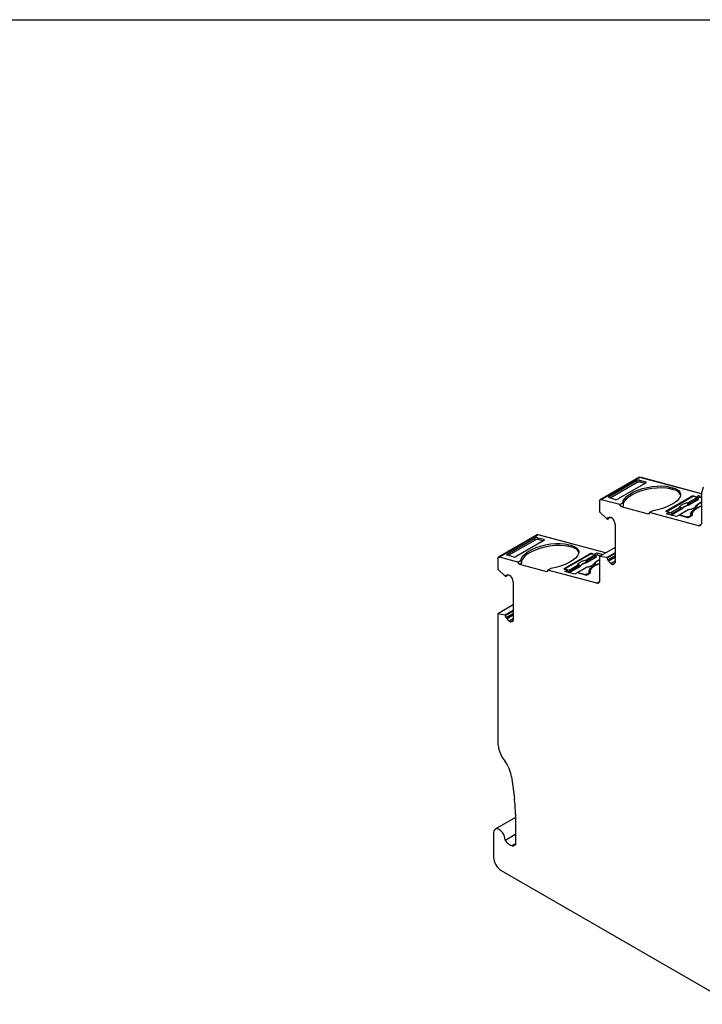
# Model space of a CAD drawing. Header units: millimetres. Extents: x 13 to 546, y 13 to 419.
# Tile 7 of 11: x 398 to 461, y 329 to 419. Entities that reach past the tile are written whole.
import ezdxf

# ---------------------------------------------------------------- set-up
doc = ezdxf.new("R2010")
doc.units = ezdxf.units.MM
doc.header["$LTSCALE"] = 2
doc.linetypes.add('SLD-Solid', pattern=[0])
doc.layers.add('TEXT', color=140, linetype='SLD-Solid', lineweight=25)

msp = doc.modelspace()

# ---------------------------------------------------------------- linework, layer by layer
for p, q in [((454.892, 377.264), (451.356, 375.223)), ((454.987, 377.273), (451.451, 375.232)), ((460.605, 375.768), (454.987, 377.273)), ((455.105, 377.241), (455.111, 377.245)), ((460.606, 375.773), (455.111, 377.245)), ((452.161, 375.52), (454.67, 376.969)), ((454.719, 376.797), (452.256, 375.375)), ((455.496, 376.748), (452.986, 375.299)), ((454.719, 376.797), (454.67, 376.969)), ((454.949, 377.014), (455.501, 376.866)), ((454.949, 377.014), (454.998, 376.842)), ((455.45, 376.721), (454.998, 376.842)), ((455.528, 376.77), (455.501, 376.866)), ((457.726, 376.39), (457.999, 376.317)), ((457.762, 376.211), (457.726, 376.39)), ((458.035, 376.138), (457.762, 376.211)), ((458.035, 376.138), (457.999, 376.317)), ((460.759, 376.362), (460.612, 375.815)), ((452.708, 375.254), (452.156, 375.402)), ((452.177, 375.396), (452.161, 375.52)), ((457.43, 374.228), (459.658, 375.514)), ((457.533, 374.215), (459.725, 375.48)), ((460.213, 375.44), (459.426, 374.985)), ((460.298, 375.34), (459.51, 374.885)), ((459.671, 375.449), (459.658, 375.514)), ((460.213, 375.44), (459.934, 375.514)), ((459.936, 375.559), (460.144, 375.503)), ((459.936, 375.559), (459.945, 375.511)), ((460.144, 375.503), (460.356, 375.625)), ((460.154, 375.455), (460.144, 375.503)), ((460.393, 375.446), (460.279, 375.381)), ((460.324, 375.241), (460.298, 375.34)), ((460.356, 375.625), (460.605, 375.559)), ((460.356, 375.625), (460.393, 375.446)), ((460.393, 375.446), (460.605, 375.389)), ((460.605, 375.756), (460.605, 373.093)), ((451.294, 375.086), (451.294, 374.134)), ((453.137, 374.78), (451.451, 375.232)), ((453.137, 374.78), (453.416, 374.941)), ((453.311, 374.565), (453.137, 374.78)), ((453.462, 374.652), (453.311, 374.565)), ((455.769, 373.906), (453.311, 374.565)), ((457.809, 374.052), (458.596, 374.506)), ((458.681, 374.406), (457.893, 373.952)), ((458.785, 374.352), (458.765, 374.42)), ((458.841, 374.405), (458.837, 374.421)), ((459.35, 374.717), (459.354, 374.701)), ((459.442, 374.811), (459.459, 374.741)), ((460.324, 375.241), (459.459, 374.741)), ((460.605, 374.999), (460.202, 374.766)), ((460.605, 374.983), (460.234, 374.769)), ((451.294, 374.134), (451.962, 373.483)), ((451.962, 373.483), (452.005, 373.458)), ((452.005, 373.458), (452.158, 373.546)), ((452.111, 373.56), (452.059, 373.59)), ((452.242, 373.619), (452.149, 373.565)), ((452.464, 373.52), (452.339, 373.592)), ((455.869, 374.048), (455.769, 373.906)), ((456.148, 374.209), (455.869, 374.048)), ((460.343, 372.85), (455.869, 374.048)), ((457.422, 373.931), (457.634, 374.054)), ((458.338, 373.686), (457.422, 373.931)), ((457.634, 374.054), (457.425, 374.109)), ((457.456, 374.101), (457.43, 374.228)), ((457.489, 374.158), (457.503, 374.089)), ((457.53, 374.126), (457.809, 374.052)), ((457.539, 374.079), (457.53, 374.126)), ((457.634, 374.054), (457.67, 373.875)), ((457.67, 373.875), (457.658, 373.868)), ((457.92, 373.853), (457.661, 373.922)), ((457.893, 373.952), (457.92, 373.853)), ((458.785, 374.352), (457.92, 373.853)), ((458.55, 373.808), (458.338, 373.686)), ((459.27, 373.616), (458.55, 373.808)), ((459.372, 374.287), (458.585, 373.832)), ((459.404, 374.29), (458.617, 373.835)), ((458.617, 373.835), (459.271, 373.66)), ((459.271, 373.66), (459.281, 373.613)), ((459.48, 373.694), (459.586, 373.755)), ((459.492, 373.635), (459.48, 373.694)), ((459.689, 373.742), (459.548, 373.661)), ((459.586, 373.755), (459.599, 373.69)), ((459.666, 373.729), (459.644, 373.835)), ((459.748, 373.946), (459.678, 373.804)), ((459.679, 373.759), (459.679, 373.737)), ((459.738, 373.856), (459.749, 373.805)), ((459.749, 373.814), (459.747, 373.823)), ((452.708, 372.991), (452.708, 369.562)), ((460.343, 372.85), (460.593, 372.994)), ((445.582, 372.008), (442.046, 369.967)), ((445.677, 372.017), (442.141, 369.976)), ((442.851, 370.264), (445.36, 371.713)), ((445.409, 371.541), (445.36, 371.713)), ((445.639, 371.758), (446.191, 371.61)), ((445.639, 371.758), (445.688, 371.586)), ((451.84, 370.366), (445.677, 372.017)), ((445.795, 371.985), (445.801, 371.989)), ((451.846, 370.369), (445.801, 371.989)), ((445.409, 371.541), (442.946, 370.119)), ((446.186, 371.492), (443.676, 370.043)), ((446.14, 371.465), (445.688, 371.586)), ((446.218, 371.515), (446.191, 371.61)), ((448.416, 371.134), (448.689, 371.061)), ((448.452, 370.955), (448.416, 371.134)), ((448.725, 370.882), (448.452, 370.955)), ((448.725, 370.882), (448.689, 371.061)), ((452.708, 370.867), (451.295, 370.051)), ((443.827, 369.524), (442.141, 369.976)), ((443.398, 369.998), (442.846, 370.146)), ((442.867, 370.14), (442.851, 370.264)), ((448.12, 368.972), (450.348, 370.258)), ((448.223, 368.959), (450.415, 370.225)), ((450.903, 370.184), (450.116, 369.729)), ((451.014, 369.985), (450.149, 369.485)), ((450.988, 370.084), (450.2, 369.629)), ((450.361, 370.193), (450.348, 370.258)), ((450.903, 370.184), (450.624, 370.258)), ((450.626, 370.303), (450.834, 370.247)), ((450.626, 370.303), (450.635, 370.255)), ((450.834, 370.247), (451.046, 370.369)), ((450.844, 370.2), (450.834, 370.247)), ((451.083, 370.191), (450.969, 370.125)), ((451.014, 369.985), (450.988, 370.084)), ((451.046, 370.369), (451.593, 370.223)), ((451.046, 370.369), (451.083, 370.191)), ((451.083, 370.191), (451.392, 370.108)), ((451.295, 370.051), (451.295, 367.837)), ((451.962, 369.932), (451.295, 370.051)), ((452.708, 370.362), (451.962, 369.932)), ((452.005, 369.907), (451.962, 369.932)), ((452.708, 370.313), (452.005, 369.907)), ((452.708, 370.087), (452.059, 369.712)), ((452.111, 369.682), (452.708, 370.027)), ((452.149, 369.634), (452.708, 369.957)), ((441.984, 369.83), (441.984, 368.878)), ((443.827, 369.524), (444.106, 369.685)), ((444.001, 369.309), (443.827, 369.524)), ((444.152, 369.396), (444.001, 369.309)), ((446.459, 368.65), (444.001, 369.309)), ((448.146, 368.845), (448.12, 368.972)), ((448.499, 368.796), (449.286, 369.25)), ((449.371, 369.15), (448.583, 368.696)), ((449.475, 369.096), (448.61, 368.597)), ((450.062, 369.031), (449.275, 368.576)), ((450.094, 369.034), (449.307, 368.579)), ((449.475, 369.096), (449.455, 369.164)), ((449.531, 369.15), (449.527, 369.165)), ((450.04, 369.461), (450.044, 369.445)), ((450.132, 369.555), (450.149, 369.485)), ((451.295, 369.743), (450.892, 369.51)), ((451.295, 369.727), (450.924, 369.513)), ((452.059, 369.712), (452.111, 369.682)), ((452.708, 369.6), (452.339, 369.387)), ((452.339, 369.387), (452.464, 369.315)), ((452.464, 369.315), (452.691, 369.446)), ((441.984, 368.878), (442.652, 368.227)), ((442.652, 368.227), (442.695, 368.202)), ((442.695, 368.202), (442.848, 368.29)), ((442.801, 368.304), (442.749, 368.334)), ((442.932, 368.363), (442.839, 368.31)), ((443.154, 368.264), (443.029, 368.336)), ((446.559, 368.792), (446.459, 368.65)), ((446.838, 368.953), (446.559, 368.792)), ((451.033, 367.594), (446.559, 368.792)), ((448.112, 368.675), (448.324, 368.798)), ((449.028, 368.43), (448.112, 368.675)), ((448.324, 368.798), (448.115, 368.854)), ((448.179, 368.902), (448.193, 368.833)), ((448.22, 368.87), (448.499, 368.796)), ((448.229, 368.823), (448.22, 368.87)), ((448.324, 368.798), (448.36, 368.619)), ((448.36, 368.619), (448.348, 368.612)), ((448.61, 368.597), (448.351, 368.666)), ((448.583, 368.696), (448.61, 368.597)), ((449.24, 368.552), (449.028, 368.43)), ((449.96, 368.36), (449.24, 368.552)), ((449.307, 368.579), (449.961, 368.404)), ((449.961, 368.404), (449.971, 368.357)), ((450.17, 368.438), (450.276, 368.499)), ((450.182, 368.379), (450.17, 368.438)), ((450.379, 368.486), (450.238, 368.405)), ((450.276, 368.499), (450.289, 368.434)), ((450.356, 368.473), (450.335, 368.579)), ((450.438, 368.69), (450.368, 368.548)), ((450.369, 368.503), (450.369, 368.481)), ((450.428, 368.601), (450.439, 368.55)), ((450.439, 368.559), (450.437, 368.567)), ((443.398, 367.735), (443.398, 364.306)), ((451.033, 367.594), (451.283, 367.738)), ((443.398, 365.611), (441.985, 364.796)), ((441.985, 364.796), (441.985, 353.085)), ((442.652, 364.676), (441.985, 364.796)), ((443.398, 365.106), (442.652, 364.676)), ((442.695, 364.651), (442.652, 364.676)), ((443.398, 365.057), (442.695, 364.651)), ((443.398, 364.831), (442.749, 364.456)), ((442.801, 364.426), (443.398, 364.771)), ((442.839, 364.378), (443.398, 364.701)), ((442.749, 364.456), (442.801, 364.426)), ((443.398, 364.344), (443.029, 364.131)), ((443.029, 364.131), (443.154, 364.059)), ((443.154, 364.059), (443.381, 364.19)), ((443.243, 349.899), (443.507, 347.945)), ((443.605, 346.529), (443.605, 343.687)), ((443.605, 346.183), (441.753, 345.113)), ((441.598, 344.77), (441.598, 342.565)), ((442.656, 344.104), (443.605, 344.652)), ((443.605, 343.785), (443.299, 343.608)), ((443.543, 343.653), (443.605, 343.687)), ((442.305, 341.341), (463.491, 329.11))]:
    msp.add_line(p, q)
at = {"flags": 128}
for points in [[(455.111, 377.245), (455.089, 377.248), (455.079, 377.248)], [(453.416, 374.941), (453.464, 375.14), (453.593, 375.345), (453.798, 375.551), (454.073, 375.75), (454.409, 375.936), (454.794, 376.103), (455.216, 376.245), (455.662, 376.358), (456.116, 376.437), (456.564, 376.481), (456.99, 376.488), (457.382, 376.457), (457.726, 376.39)], [(457.762, 376.211), (457.402, 376.28), (456.99, 376.31), (456.541, 376.298), (456.071, 376.247), (455.598, 376.156), (455.137, 376.031), (454.705, 375.874), (454.319, 375.693), (453.991, 375.493), (453.734, 375.281), (453.556, 375.065), (453.465, 374.853), (453.462, 374.652)], [(457.999, 376.317), (458.283, 376.215), (458.499, 376.083), (458.64, 375.925), (458.7, 375.745), (458.678, 375.55), (458.575, 375.345), (458.394, 375.139), (458.14, 374.937), (457.823, 374.746), (457.452, 374.572), (457.04, 374.422), (456.601, 374.299), (456.148, 374.209)], [(451.294, 375.086), (451.297, 375.124), (451.305, 375.158), (451.319, 375.187), (451.338, 375.21), (451.361, 375.226), (451.388, 375.235), (451.419, 375.237), (451.451, 375.232)], [(460.605, 374.623), (460.459, 374.567), (460.183, 374.432), (459.964, 374.281), (459.813, 374.124), (459.74, 373.968), (459.747, 373.823)], [(460.11, 374.632), (460.105, 374.636), (460.1, 374.641), (460.097, 374.645), (460.094, 374.648), (460.093, 374.651), (460.092, 374.654), (460.093, 374.655), (460.095, 374.657)], [(457.425, 374.109), (457.402, 374.118), (457.384, 374.13), (457.373, 374.144), (457.37, 374.159), (457.375, 374.176), (457.387, 374.194), (457.405, 374.211), (457.43, 374.228)], [(459.747, 373.823), (459.749, 373.814), (459.748, 373.804), (459.745, 373.794), (459.739, 373.783), (459.73, 373.773), (459.718, 373.762), (459.705, 373.752), (459.689, 373.742)], [(460.605, 373.093), (460.6, 373.029), (460.586, 372.973), (460.563, 372.925), (460.532, 372.887), (460.493, 372.86), (460.448, 372.844), (460.398, 372.841), (460.343, 372.85)], [(445.801, 371.989), (445.779, 371.992), (445.769, 371.992)], [(444.106, 369.685), (444.154, 369.884), (444.283, 370.089), (444.488, 370.295), (444.763, 370.494), (445.099, 370.68), (445.484, 370.847), (445.906, 370.989), (446.352, 371.102), (446.806, 371.181), (447.254, 371.225), (447.68, 371.232), (448.072, 371.201), (448.416, 371.134)], [(448.452, 370.955), (448.092, 371.024), (447.68, 371.054), (447.231, 371.042), (446.761, 370.991), (446.288, 370.9), (445.827, 370.775), (445.395, 370.619), (445.009, 370.437), (444.681, 370.237), (444.424, 370.025), (444.246, 369.809), (444.155, 369.597), (444.152, 369.396)], [(448.689, 371.061), (448.973, 370.959), (449.189, 370.827), (449.33, 370.669), (449.39, 370.489), (449.368, 370.294), (449.265, 370.089), (449.084, 369.883), (448.83, 369.681), (448.513, 369.49), (448.142, 369.316), (447.73, 369.166), (447.291, 369.043), (446.838, 368.953)], [(441.984, 369.83), (441.987, 369.868), (441.995, 369.902), (442.009, 369.931), (442.028, 369.954), (442.051, 369.97), (442.078, 369.979), (442.109, 369.981), (442.141, 369.976)], [(448.115, 368.854), (448.092, 368.862), (448.074, 368.874), (448.063, 368.888), (448.06, 368.903), (448.065, 368.92), (448.077, 368.938), (448.095, 368.955), (448.12, 368.972)], [(451.295, 369.368), (451.149, 369.311), (450.873, 369.176), (450.654, 369.025), (450.504, 368.868), (450.43, 368.713), (450.437, 368.567)], [(450.8, 369.376), (450.795, 369.381), (450.79, 369.385), (450.787, 369.389), (450.784, 369.392), (450.783, 369.395), (450.782, 369.398), (450.783, 369.4), (450.785, 369.401)], [(452.708, 369.562), (452.704, 369.501), (452.691, 369.446), (452.67, 369.399), (452.641, 369.361), (452.605, 369.333), (452.563, 369.316), (452.515, 369.31), (452.464, 369.315)], [(450.437, 368.567), (450.439, 368.558), (450.438, 368.548), (450.435, 368.538), (450.429, 368.527), (450.42, 368.517), (450.408, 368.506), (450.395, 368.496), (450.379, 368.486)], [(451.295, 367.837), (451.29, 367.773), (451.276, 367.717), (451.253, 367.669), (451.222, 367.631), (451.183, 367.604), (451.138, 367.588), (451.088, 367.585), (451.033, 367.594)], [(443.398, 364.306), (443.394, 364.245), (443.381, 364.19), (443.36, 364.143), (443.331, 364.105), (443.295, 364.077), (443.253, 364.06), (443.205, 364.054), (443.154, 364.059)], [(442.656, 344.104), (442.639, 344.332), (442.557, 344.576), (442.42, 344.806), (442.246, 344.993), (442.057, 345.112), (441.877, 345.148), (441.729, 345.097), (441.632, 344.966), (441.598, 344.77)]]:
    msp.add_lwpolyline(points, dxfattribs=at)
for centre, radius, start, end in [((454.949, 377.158), 0.121, 71.85033, 118.3616), ((457.926, 375.248), 0.896, 29.94083, 82.98193), ((459.859, 375.151), 0.415, 79.36558, 119.04211), ((460.835, 375.758), 0.23, 165.57282, 180.51026), ((458.542, 374.374), 0.142, 12.90637, 67.72917), ((458.655, 374.451), 0.115, 344.11136, 24.36722), ((459.448, 373.955), 0.768, 97.31719, 142.67743), ((459.239, 374.53), 0.346, 54.08782, 67.81282), ((459.372, 374.854), 0.142, 12.90637, 67.72917), ((460.221, 374.73), 0.0409, 72.21442, 117.99755), ((451.926, 372.951), 0.783, 2.91706, 46.61809), ((459.346, 374.023), 0.415, 259.36567, 299.042), ((459.392, 374.251), 0.0409, 72.21442, 117.99755), ((445.639, 371.902), 0.121, 71.85034, 118.3616), ((448.616, 369.992), 0.896, 29.94082, 82.98193), ((450.549, 369.895), 0.415, 79.36567, 119.042), ((449.232, 369.119), 0.142, 12.90637, 67.72917), ((449.345, 369.195), 0.115, 344.11136, 24.36722), ((450.138, 368.699), 0.768, 97.31719, 142.67743), ((449.929, 369.274), 0.346, 54.08782, 67.81282), ((450.082, 368.995), 0.0409, 72.21442, 117.99755), ((450.062, 369.598), 0.142, 12.90637, 67.72917), ((450.911, 369.474), 0.0409, 72.21442, 117.99755), ((442.616, 367.695), 0.783, 2.91706, 46.61809), ((450.036, 368.767), 0.415, 259.36567, 299.042), ((445.022, 353.218), 3.04, 182.51695, 217.92419), ((440.069, 349.402), 3.213, 8.88874, 37.3196), ((432.986, 346.5), 10.619, 0.15238, 7.81787), ((443.588, 344.648), 1.079, 210.25441, 254.45413), ((443.133, 342.635), 1.537, 182.60558, 237.3944)]:
    msp.add_arc(centre, radius, start, end)
for centre, major_axis, ratio, start_param, end_param in [((454.807, 376.932), (0.196, 0.041), 0.407865, 0.682123, 2.25292), ((455.359, 376.784), (0.196, 0.041), 0.407865, 5.394512, 6.965309), ((452.298, 375.484), (0.196, 0.041), 0.407865, 2.25292, 3.823716), ((452.85, 375.336), (0.196, 0.041), 0.407865, 3.823716, 5.394512), ((456.252, 373.739), (-2.431, 2.582), 0.576639, 0.651785, 0.757178), ((445.497, 371.676), (0.196, 0.041), 0.407865, 0.682123, 2.25292), ((446.049, 371.528), (0.196, 0.041), 0.407865, 5.394512, 6.965309), ((442.988, 370.228), (0.196, 0.041), 0.407865, 2.25292, 3.823716), ((443.54, 370.08), (0.196, 0.041), 0.407865, 3.823716, 5.394512), ((446.942, 368.483), (-2.431, 2.582), 0.576639, 0.651785, 0.757178)]:
    msp.add_ellipse(centre, major_axis=major_axis, ratio=ratio, start_param=start_param, end_param=end_param)
for points, knots in [([(454.998, 376.842), (454.988, 376.844), (454.969, 376.849), (454.935, 376.851), (454.899, 376.85), (454.847, 376.843), (454.781, 376.828), (454.74, 376.807), (454.719, 376.797)], [0, 0, 0, 0, 0.126961, 0.24931, 0.372135, 0.500462, 0.749301, 1, 1, 1, 1]), ([(459.934, 375.514), (459.924, 375.516), (459.905, 375.52), (459.869, 375.521), (459.825, 375.516), (459.771, 375.504), (459.741, 375.488), (459.725, 375.48)], [0, 0, 0, 0, 0.168224, 0.3311335, 0.500763, 0.7495865, 1, 1, 1, 1]), ([(460.298, 375.34), (460.292, 375.362), (460.279, 375.385), (460.248, 375.422), (460.23, 375.435), (460.213, 375.44)], [0, 0, 0, 0, 0.5, 0.5, 1, 1, 1, 1]), ([(458.596, 374.506), (458.597, 374.517), (458.6, 374.539), (458.612, 374.573), (458.632, 374.608), (458.668, 374.656), (458.734, 374.719), (458.842, 374.791), (458.973, 374.857), (459.119, 374.912), (459.272, 374.957), (459.374, 374.976), (459.426, 374.985)], [0, 0, 0, 0, 0.06027, 0.120056, 0.179893, 0.240314, 0.370015, 0.500128, 0.629829, 0.759943, 0.879871, 1, 1, 1, 1]), ([(458.765, 374.42), (458.756, 374.422), (458.738, 374.426), (458.709, 374.421), (458.69, 374.411), (458.681, 374.406)], [0, 0, 0, 0, 0.317222, 0.645084, 1, 1, 1, 1]), ([(458.837, 374.421), (458.831, 374.422), (458.822, 374.422), (458.802, 374.422), (458.783, 374.421), (458.771, 374.42), (458.765, 374.42)], [0, 0, 0, 0, 0.332097, 0.61117, 0.833934, 1, 1, 1, 1]), ([(458.841, 374.405), (458.838, 374.399), (458.831, 374.387), (458.812, 374.369), (458.794, 374.358), (458.785, 374.352)], [0, 0, 0, 0, 0.335719, 0.664281, 1, 1, 1, 1]), ([(459.354, 374.701), (459.328, 374.695), (459.279, 374.682), (459.207, 374.66), (459.14, 374.634), (459.077, 374.606), (459.014, 374.572), (458.953, 374.533), (458.902, 374.49), (458.863, 374.447), (458.848, 374.419), (458.841, 374.405)], [0, 0, 0, 0, 0.101069, 0.200103, 0.298615, 0.398141, 0.500173, 0.626627, 0.756016, 0.877292, 1, 1, 1, 1]), ([(459.35, 374.717), (459.352, 374.731), (459.356, 374.756), (459.362, 374.793), (459.366, 374.824), (459.369, 374.842), (459.37, 374.851)], [0, 0, 0, 0, 0.306881, 0.575882, 0.806979, 1, 1, 1, 1]), ([(459.442, 374.811), (459.431, 374.798), (459.404, 374.766), (459.37, 374.736), (459.35, 374.717)], [0, 0, 0, 0, 0.389276, 1, 1, 1, 1]), ([(459.459, 374.741), (459.449, 374.736), (459.429, 374.725), (459.393, 374.711), (459.367, 374.705), (459.354, 374.701)], [0, 0, 0, 0, 0.335719, 0.664281, 1, 1, 1, 1]), ([(460.234, 374.769), (460.233, 374.758), (460.23, 374.736), (460.217, 374.701), (460.198, 374.667), (460.161, 374.618), (460.096, 374.556), (459.988, 374.484), (459.857, 374.418), (459.711, 374.363), (459.558, 374.318), (459.455, 374.299), (459.404, 374.29)], [0, 0, 0, 0, 0.06027, 0.120056, 0.179893, 0.240314, 0.370015, 0.500128, 0.629829, 0.759943, 0.879871, 1, 1, 1, 1]), ([(460.066, 374.621), (460.06, 374.6), (460.044, 374.546), (459.905, 374.452), (459.682, 374.358), (459.498, 374.323), (459.405, 374.305)], [0, 0, 0, 0, 0.175239, 0.44337, 0.718025, 1, 1, 1, 1]), ([(459.51, 374.885), (459.496, 374.876), (459.469, 374.858), (459.451, 374.826), (459.442, 374.811)], [0, 0, 0, 0, 0.5214849, 1, 1, 1, 1]), ([(459.644, 373.835), (459.638, 373.883), (459.624, 373.981), (459.708, 374.141), (459.862, 374.303), (460.089, 374.456), (460.341, 374.584), (460.528, 374.647), (460.605, 374.674)], [0, 0, 0, 0, 0.17525, 0.350501, 0.525751, 0.701001, 0.876252, 1, 1, 1, 1]), ([(460.092, 374.652), (460.088, 374.645), (460.08, 374.632), (460.074, 374.615), (460.072, 374.607)], [0, 0, 0, 0, 0.520468, 1, 1, 1, 1]), ([(452.005, 373.458), (452.008, 373.475), (452.015, 373.51), (452.033, 373.555), (452.051, 373.578), (452.059, 373.59)], [0, 0, 0, 0, 0.3345062, 0.6654938, 1, 1, 1, 1]), ([(452.149, 373.565), (452.155, 373.575), (452.168, 373.594), (452.195, 373.612), (452.231, 373.623), (452.28, 373.621), (452.319, 373.602), (452.339, 373.592)], [0, 0, 0, 0, 0.167102, 0.331946, 0.500386, 0.749443, 1, 1, 1, 1]), ([(457.53, 374.126), (457.503, 374.134), (457.488, 374.147), (457.489, 374.18), (457.506, 374.199), (457.533, 374.215)], [0, 0, 0, 0, 0.5, 0.5, 1, 1, 1, 1]), ([(457.809, 374.052), (457.826, 374.047), (457.844, 374.034), (457.875, 373.998), (457.887, 373.974), (457.893, 373.952)], [0, 0, 0, 0, 0.5, 0.5, 1, 1, 1, 1]), ([(458.586, 373.831), (458.588, 373.833), (458.596, 373.839), (458.608, 373.837), (458.617, 373.835)], [0, 0, 0, 0, 0.2913084, 1, 1, 1, 1]), ([(459.48, 373.694), (459.452, 373.678), (459.414, 373.665), (459.336, 373.652), (459.298, 373.653), (459.271, 373.66)], [0, 0, 0, 0, 0.5, 0.5, 1, 1, 1, 1]), ([(459.447, 374.315), (459.435, 374.312), (459.411, 374.307), (459.386, 374.294), (459.373, 374.287)], [0, 0, 0, 0, 0.499708, 1, 1, 1, 1]), ([(459.446, 374.315), (459.446, 374.315), (459.433, 374.315), (459.418, 374.302), (459.404, 374.29)], [0, 0, 0, 0, 0.011397, 1, 1, 1, 1]), ([(459.586, 373.755), (459.596, 373.761), (459.617, 373.774), (459.636, 373.795), (459.647, 373.816), (459.645, 373.829), (459.644, 373.835)], [0, 0, 0, 0, 0.249233, 0.499959, 0.749241, 1, 1, 1, 1]), ([(445.688, 371.586), (445.678, 371.589), (445.659, 371.593), (445.625, 371.595), (445.589, 371.594), (445.537, 371.587), (445.471, 371.572), (445.43, 371.551), (445.409, 371.541)], [0, 0, 0, 0, 0.126961, 0.24931, 0.372135, 0.500462, 0.749301, 1, 1, 1, 1]), ([(450.624, 370.258), (450.614, 370.26), (450.595, 370.265), (450.559, 370.265), (450.515, 370.26), (450.461, 370.248), (450.431, 370.232), (450.415, 370.225)], [0, 0, 0, 0, 0.168224, 0.331133, 0.500763, 0.749586, 1, 1, 1, 1]), ([(450.988, 370.084), (450.982, 370.106), (450.969, 370.13), (450.938, 370.166), (450.92, 370.179), (450.903, 370.184)], [0, 0, 0, 0, 0.5, 0.5, 1, 1, 1, 1]), ([(452.059, 369.712), (452.051, 369.734), (452.033, 369.778), (452.015, 369.844), (452.008, 369.886), (452.005, 369.907)], [0, 0, 0, 0, 0.334506, 0.665494, 1, 1, 1, 1]), ([(448.22, 368.87), (448.193, 368.878), (448.178, 368.891), (448.179, 368.924), (448.196, 368.943), (448.223, 368.959)], [0, 0, 0, 0, 0.5, 0.5, 1, 1, 1, 1]), ([(449.286, 369.25), (449.287, 369.261), (449.29, 369.283), (449.302, 369.317), (449.322, 369.352), (449.358, 369.401), (449.424, 369.463), (449.532, 369.535), (449.663, 369.601), (449.809, 369.656), (449.962, 369.701), (450.064, 369.72), (450.116, 369.729)], [0, 0, 0, 0, 0.0602697, 0.1200562, 0.1798933, 0.2403137, 0.3700145, 0.5001284, 0.6298294, 0.7599435, 0.879871, 1, 1, 1, 1]), ([(449.455, 369.164), (449.446, 369.166), (449.428, 369.17), (449.399, 369.165), (449.38, 369.155), (449.371, 369.15)], [0, 0, 0, 0, 0.317222, 0.645084, 1, 1, 1, 1]), ([(449.527, 369.165), (449.521, 369.166), (449.512, 369.166), (449.492, 369.166), (449.473, 369.165), (449.461, 369.164), (449.455, 369.164)], [0, 0, 0, 0, 0.332097, 0.61117, 0.833934, 1, 1, 1, 1]), ([(449.531, 369.15), (449.528, 369.144), (449.521, 369.132), (449.502, 369.113), (449.484, 369.102), (449.475, 369.096)], [0, 0, 0, 0, 0.335719, 0.664281, 1, 1, 1, 1]), ([(450.044, 369.445), (450.018, 369.439), (449.969, 369.427), (449.897, 369.404), (449.83, 369.378), (449.767, 369.35), (449.704, 369.316), (449.643, 369.277), (449.592, 369.234), (449.553, 369.191), (449.538, 369.164), (449.531, 369.15)], [0, 0, 0, 0, 0.101069, 0.200103, 0.298615, 0.398141, 0.500173, 0.626627, 0.756016, 0.877292, 1, 1, 1, 1]), ([(450.04, 369.461), (450.042, 369.475), (450.046, 369.5), (450.052, 369.537), (450.056, 369.568), (450.059, 369.587), (450.06, 369.595)], [0, 0, 0, 0, 0.306881, 0.575882, 0.806979, 1, 1, 1, 1]), ([(450.132, 369.555), (450.121, 369.542), (450.094, 369.51), (450.06, 369.48), (450.04, 369.461)], [0, 0, 0, 0, 0.389276, 1, 1, 1, 1]), ([(450.149, 369.485), (450.139, 369.48), (450.119, 369.469), (450.083, 369.456), (450.057, 369.449), (450.044, 369.445)], [0, 0, 0, 0, 0.335719, 0.664281, 1, 1, 1, 1]), ([(450.137, 369.059), (450.125, 369.056), (450.101, 369.051), (450.076, 369.038), (450.063, 369.031)], [0, 0, 0, 0, 0.499708, 1, 1, 1, 1]), ([(450.924, 369.513), (450.923, 369.502), (450.92, 369.48), (450.907, 369.446), (450.888, 369.411), (450.851, 369.362), (450.786, 369.3), (450.678, 369.228), (450.547, 369.162), (450.401, 369.107), (450.248, 369.062), (450.145, 369.043), (450.094, 369.034)], [0, 0, 0, 0, 0.06027, 0.120056, 0.179893, 0.240314, 0.370015, 0.500128, 0.629829, 0.759943, 0.879871, 1, 1, 1, 1]), ([(450.137, 369.059), (450.136, 369.059), (450.123, 369.06), (450.108, 369.047), (450.094, 369.034)], [0, 0, 0, 0, 0.011397, 1, 1, 1, 1]), ([(450.756, 369.365), (450.75, 369.344), (450.734, 369.29), (450.595, 369.196), (450.372, 369.103), (450.188, 369.067), (450.095, 369.049)], [0, 0, 0, 0, 0.175239, 0.44337, 0.718025, 1, 1, 1, 1]), ([(450.2, 369.629), (450.186, 369.62), (450.159, 369.602), (450.141, 369.57), (450.132, 369.555)], [0, 0, 0, 0, 0.521485, 1, 1, 1, 1]), ([(450.335, 368.579), (450.328, 368.628), (450.314, 368.725), (450.398, 368.886), (450.552, 369.047), (450.779, 369.2), (451.031, 369.328), (451.218, 369.392), (451.295, 369.418)], [0, 0, 0, 0, 0.17525, 0.350499, 0.525749, 0.700998, 0.876248, 1, 1, 1, 1]), ([(450.782, 369.396), (450.778, 369.389), (450.77, 369.376), (450.764, 369.359), (450.762, 369.351)], [0, 0, 0, 0, 0.520468, 1, 1, 1, 1]), ([(452.339, 369.387), (452.326, 369.395), (452.3, 369.412), (452.262, 369.447), (452.221, 369.494), (452.179, 369.557), (452.159, 369.608), (452.149, 369.634)], [0, 0, 0, 0, 0.167102, 0.331946, 0.500386, 0.749443, 1, 1, 1, 1]), ([(442.695, 368.202), (442.698, 368.22), (442.705, 368.254), (442.723, 368.299), (442.741, 368.322), (442.749, 368.334)], [0, 0, 0, 0, 0.334506, 0.665494, 1, 1, 1, 1]), ([(442.839, 368.31), (442.845, 368.319), (442.858, 368.338), (442.885, 368.356), (442.921, 368.367), (442.97, 368.365), (443.009, 368.346), (443.029, 368.336)], [0, 0, 0, 0, 0.167102, 0.331946, 0.500386, 0.749443, 1, 1, 1, 1]), ([(448.499, 368.796), (448.516, 368.791), (448.534, 368.778), (448.565, 368.742), (448.577, 368.718), (448.583, 368.696)], [0, 0, 0, 0, 0.5, 0.5, 1, 1, 1, 1]), ([(449.276, 368.575), (449.278, 368.577), (449.286, 368.583), (449.298, 368.581), (449.307, 368.579)], [0, 0, 0, 0, 0.291308, 1, 1, 1, 1]), ([(450.17, 368.438), (450.142, 368.422), (450.104, 368.409), (450.026, 368.396), (449.988, 368.397), (449.961, 368.404)], [0, 0, 0, 0, 0.5, 0.5, 1, 1, 1, 1]), ([(450.276, 368.499), (450.286, 368.505), (450.307, 368.518), (450.326, 368.539), (450.337, 368.56), (450.335, 368.573), (450.335, 368.579)], [0, 0, 0, 0, 0.2492334, 0.4999587, 0.7492415, 1, 1, 1, 1]), ([(442.749, 364.456), (442.741, 364.478), (442.723, 364.522), (442.705, 364.588), (442.698, 364.63), (442.695, 364.651)], [0, 0, 0, 0, 0.334506, 0.665494, 1, 1, 1, 1]), ([(443.029, 364.131), (443.016, 364.14), (442.99, 364.156), (442.952, 364.191), (442.911, 364.239), (442.869, 364.301), (442.849, 364.352), (442.839, 364.378)], [0, 0, 0, 0, 0.167102, 0.331946, 0.500386, 0.749443, 1, 1, 1, 1]), ([(443.299, 343.608), (443.329, 343.606), (443.388, 343.6), (443.45, 343.602), (443.475, 343.616), (443.477, 343.617)], [0, 0, 0, 0, 0.480699, 0.961287, 1, 1, 1, 1])]:
    msp.add_open_spline(points, degree=3, knots=knots)
for points in [[(458.759, 374.499), (458.708, 374.527), (458.649, 374.526), (458.596, 374.506)], [(458.837, 374.421), (458.822, 374.45), (458.797, 374.478), (458.759, 374.499)], [(459.426, 374.985), (459.399, 374.959), (459.377, 374.913), (459.37, 374.851)], [(460.095, 374.657), (460.129, 374.712), (460.181, 374.749), (460.234, 374.769)], [(452.149, 373.565), (452.142, 373.553), (452.127, 373.551), (452.111, 373.56)], [(449.449, 369.243), (449.398, 369.271), (449.339, 369.27), (449.286, 369.25)], [(449.527, 369.165), (449.512, 369.195), (449.487, 369.222), (449.449, 369.243)], [(450.116, 369.729), (450.089, 369.703), (450.067, 369.657), (450.06, 369.595)], [(450.785, 369.401), (450.819, 369.456), (450.871, 369.493), (450.924, 369.513)], [(452.111, 369.682), (452.127, 369.673), (452.142, 369.654), (452.149, 369.634)], [(442.839, 368.31), (442.832, 368.297), (442.817, 368.295), (442.801, 368.304)], [(442.801, 364.426), (442.817, 364.418), (442.832, 364.398), (442.839, 364.378)]]:
    msp.add_open_spline(points, degree=3)
at = {"layer": 'TEXT'}
msp.add_line((12.7, 419.1), (546.1, 419.1), dxfattribs=at)

doc.saveas('drawing.dxf')
